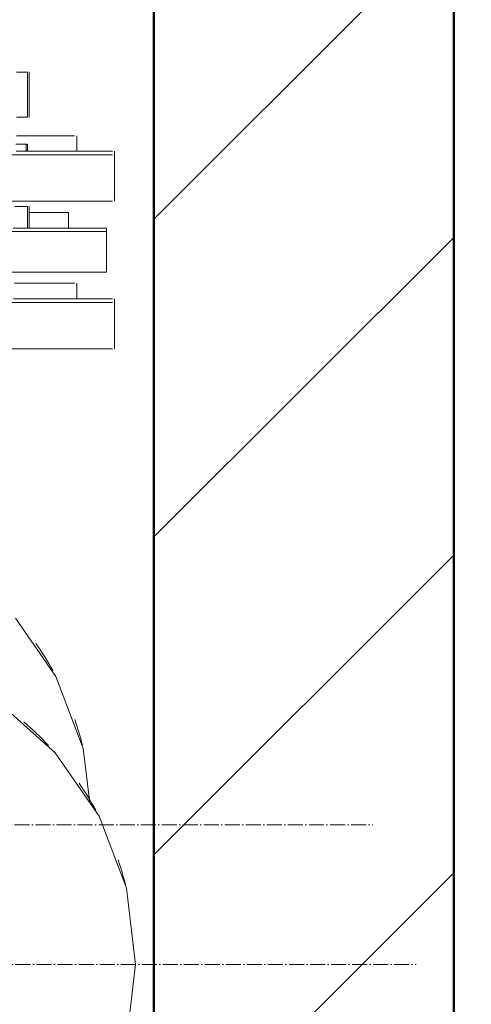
# Model space of a CAD drawing. Header units: metres. Extents: x -54598 to 1827199, y -329446 to -256744.
# Tile 190 of 256: x 149672 to 150877, y -305110 to -302481. Entities that reach past the tile are written whole.
import ezdxf

# ---------------------------------------------------------------- set-up
doc = ezdxf.new("R2010")
doc.units = ezdxf.units.M
doc.linetypes.add('ADSK_Осевая', pattern=[14, 10, -2, 0, -2])
for name, color, linetype, lineweight in [('A-WALL', 113, 'Continuous', 20), ('A-WALL-PATT', 111, 'Continuous', 20), ('P-PIPE', 7, 'Continuous', 20), ('P-PIPE-CNTR', 7, 'ADSK_Осевая', 20)]:
    doc.layers.add(name, color=color, linetype=linetype, lineweight=lineweight)
doc.styles.add('ISO_1.0', font='isocpeur.ttf')

# ---------------------------------------------------------------- blocks, each defined once
blk = doc.blocks.new('ADSK_СтальСварка_Заглушка_ГОСТ17379-2001 - Исполнение 2-669850-Разрез 5')
at = {"layer": 'P-PIPE', "color": 1, "flags": 128}
blk.add_lwpolyline([(-501.29, 472.06), (-505.71, 508.44), (-523.92, 556.46), (-550.82, 595.43)], dxfattribs=at)
blk = doc.blocks.new('Tecofi_VPI4448-02_Затвор дисковый поворотный с ручкой - Затвор дисковый поворотный_VPI 4448-02-669455-Разрез 5')
at = {"layer": 'P-PIPE', "color": 1}
for p in [(-543.37, 911.9), (-542.86, 907.07)]:
    blk.add_line(p, (-542.86, 911.9), dxfattribs=at)
blk = doc.blocks.new('VM_Фланец_ГОСТ 332591 - VM_Фланец_ГОСТ 33259-2015-669460-Разрез 5')
at = {"layer": 'P-PIPE'}
for p, q in [((-542.02, 959.75), (-541.86, 959.75)), ((-541.86, 929.75), (-541.86, 959.75)), ((-541.86, 929.75), (-542.02, 929.75))]:
    blk.add_line(p, q, dxfattribs=at)
blk = doc.blocks.new('VM_Фланец_ГОСТ 332591 - VM_Фланец_ГОСТ 33259-2015-V15-Разрез 5')
at = {"layer": 'P-PIPE'}
for p in [(-542.02, 870.25), (-541.86, 855.82)]:
    blk.add_line(p, (-541.86, 870.25), dxfattribs=at)
blk = doc.blocks.new('Tecofi_VPI4448-02_Затвор дисковый поворотный с ручкой - Затвор дисковый поворотный_VPI 4448-02-V24-Разрез 5')
at = {"layer": 'P-PIPE', "color": 1}
for p in [(-550.78, 911.9), (-543.82, 907.07)]:
    blk.add_line(p, (-543.82, 911.9), dxfattribs=at)
blk = doc.blocks.new('VM_Фланец_ГОСТ 332591 - VM_Фланец_ГОСТ 33259-2015-V25-Разрез 5')
at = {"layer": 'P-PIPE'}
for p, q in [((-550.18, 959.75), (-542.82, 959.75)), ((-542.82, 929.75), (-542.82, 959.75)), ((-542.82, 929.75), (-550.18, 929.75))]:
    blk.add_line(p, q, dxfattribs=at)
blk = doc.blocks.new('VM_Фланец_ГОСТ 332591 - VM_Фланец_ГОСТ 33259-2015-V26-Разрез 5')
at = {"layer": 'P-PIPE'}
for p in [(-551.4, 870.25), (-542.82, 855.82)]:
    blk.add_line(p, (-542.82, 870.25), dxfattribs=at)
blk = doc.blocks.new('Tecofi_VPI4448-02_Затвор дисковый поворотный с ручкой - Затвор дисковый поворотный_VPI 4448-02-670161-Разрез 5')
at = {"layer": 'P-PIPE', "color": 1}
for p, q in [((-541.86, 866.16), (-530.52, 866.16)), ((-530.52, 866.16), (-515.52, 866.16)), ((-515.52, 855.82), (-515.52, 866.16))]:
    blk.add_line(p, q, dxfattribs=at)
blk = doc.blocks.new('VM_Фланец_ГОСТ 332591 - VM_Фланец_ГОСТ 33259-2015-670166-Разрез 5')
at = {"layer": 'P-PIPE'}
for p, q in [((-550.23, 917.41), (-511.5, 917.41)), ((-510.02, 907.07), (-510.02, 917.41))]:
    blk.add_line(p, q, dxfattribs=at)
blk = doc.blocks.new('VM_Фланец_ГОСТ 332591 - VM_Фланец_ГОСТ 33259-2015-V38-Разрез 5')
at = {"layer": 'P-PIPE'}
for p, q in [((-551.65, 818.91), (-511.5, 818.91)), ((-510.02, 808.57), (-510.02, 818.91))]:
    blk.add_line(p, q, dxfattribs=at)
blk = doc.blocks.new('ADSK_СтальСварка_Заглушка_ГОСТ17379-2001 - Исполнение 2-671129-Разрез 5')
at = {"layer": 'P-PIPE', "color": 5, "flags": 128}
for points in [[(-470.78, 364.21), (-476.97, 415.18), (-495.17, 463.19), (-524.34, 505.45), (-562.78, 539.5), (-608.25, 563.37), (-658.1, 575.65), (-709.45, 575.65), (-759.31, 563.37), (-804.77, 539.5), (-843.21, 505.45), (-872.38, 463.19), (-890.59, 415.18), (-896.78, 364.21)], [(-896.78, 364.21), (-890.59, 313.23), (-872.38, 265.22), (-843.21, 222.96), (-804.77, 188.91), (-759.31, 165.05), (-709.45, 152.76), (-658.1, 152.76), (-608.25, 165.05), (-562.78, 188.91), (-524.34, 222.96), (-495.17, 265.22), (-476.97, 313.23), (-470.78, 364.21)]]:
    blk.add_lwpolyline(points, dxfattribs=at)
blk = doc.blocks.new('Tecofi_VPI4448-02_Затвор дисковый поворотный с ручкой - Затвор дисковый поворотный_VPI 4448-02-V39-Разрез 5')
at = {"layer": 'P-PIPE', "color": 5}
for p, q in [((-552.41, 855.82), (-505.32, 855.82)), ((-505.32, 855.82), (-490.32, 855.82)), ((-490.32, 853.45), (-490.32, 855.82))]:
    blk.add_line(p, q, dxfattribs=at)
blk = doc.blocks.new('VM_Фланец_ГОСТ 332591 - VM_Фланец_ГОСТ 33259-2015-V40-Разрез 5')
at = {"layer": 'P-PIPE'}
for p, q in [((-550.54, 907.07), (-486.29, 907.07)), ((-484.82, 876.07), (-484.82, 907.07)), ((-486.29, 876.07), (-486.29, 876.07))]:
    blk.add_line(p, q, dxfattribs=at)
blk = doc.blocks.new('VM_Фланец_ГОСТ 332591 - VM_Фланец_ГОСТ 33259-2015-V41-Разрез 5')
at = {"layer": 'P-PIPE'}
for p, q in [((-552.24, 808.57), (-486.29, 808.57)), ((-484.82, 777.57), (-484.82, 808.57)), ((-486.29, 777.57), (-486.29, 777.57))]:
    blk.add_line(p, q, dxfattribs=at)
blk = doc.blocks.new('Tecofi_VPI4448-02_Затвор дисковый поворотный с ручкой - Затвор дисковый поворотный_VPI 4448-02-V42-Разрез 5')
at = {"layer": 'P-PIPE', "color": 5}
for p, q in [((-573.09, 853.45), (-505.32, 853.45)), ((-505.32, 853.45), (-490.32, 853.45)), ((-490.32, 826.45), (-490.32, 853.45)), ((-505.32, 826.45), (-573.09, 826.45)), ((-490.32, 826.45), (-505.32, 826.45))]:
    blk.add_line(p, q, dxfattribs=at)
blk = doc.blocks.new('VM_Фланец_ГОСТ 332591 - VM_Фланец_ГОСТ 33259-2015-V43-Разрез 5')
at = {"layer": 'P-PIPE'}
for p, q in [((-671.18, 904.7), (-486.29, 904.7)), ((-484.82, 873.7), (-484.82, 904.7)), ((-486.29, 873.7), (-687.32, 873.7))]:
    blk.add_line(p, q, dxfattribs=at)
blk = doc.blocks.new('VM_Фланец_ГОСТ 332591 - VM_Фланец_ГОСТ 33259-2015-V44-Разрез 5')
at = {"layer": 'P-PIPE'}
for p, q in [((-671.18, 806.2), (-486.29, 806.2)), ((-484.82, 775.2), (-484.82, 806.2)), ((-486.29, 775.2), (-665.36, 775.2))]:
    blk.add_line(p, q, dxfattribs=at)
blk = doc.blocks.new('safdds')
at = {"layer": 'A-WALL-PATT', "lineweight": 9}
h = blk.add_hatch(dxfattribs=at)
h.set_pattern_fill('FP_1', color=256, style=0, pattern_type=2)
h.set_pattern_definition([(45, (304476.75, 99786.92), (-106.066, 106.066), [])])
h.paths.add_polyline_path([(313749.13, 97786.92), (313949.13, 97786.92), (313949.13, 101786.92), (313749.13, 101786.92), (313749.13, 97913.67)])
at = {"layer": 'A-WALL', "lineweight": 50}
for p, q in [((313749.13, 101786.92), (313749.13, 97786.92)), ((313949.13, 97786.92), (313949.13, 101786.92))]:
    blk.add_line(p, q, dxfattribs=at)
at = {"layer": 'P-PIPE', "color": 1}
for start, end in [(28.89165, 34.62241), (14.44275, 19.23478)]:
    blk.add_arc((313495.25, 98244.39), 213, start, end, dxfattribs=at)
at = {"layer": 'P-PIPE', "color": 5}
for start, end in [(43.34807, 49.46019), (28.88697, 34.6257), (14.44275, 19.1218)]:
    blk.add_arc((313523.99, 98151.12), 213, start, end, dxfattribs=at)
at = {"layer": 'P-PIPE-CNTR', "color": 1}
blk.add_line((313095.25, 98244.39), (313895.25, 98244.39), dxfattribs=at)
at = {"layer": 'P-PIPE-CNTR', "color": 5}
blk.add_line((313123.99, 98151.12), (313923.99, 98151.12), dxfattribs=at)
at = {"layer": 'P-PIPE', "color": 1}
for name in ['Tecofi_VPI4448-02_Затвор дисковый поворотный с ручкой - Затвор дисковый поворотный_VPI 4448-02-V24-Разрез 5', 'Tecofi_VPI4448-02_Затвор дисковый поворотный с ручкой - Затвор дисковый поворотный_VPI 4448-02-669455-Разрез 5', 'Tecofi_VPI4448-02_Затвор дисковый поворотный с ручкой - Затвор дисковый поворотный_VPI 4448-02-670161-Разрез 5', 'ADSK_СтальСварка_Заглушка_ГОСТ17379-2001 - Исполнение 2-669850-Разрез 5']:
    blk.add_blockref(name, (314207.77, 97786.92), dxfattribs=at)
at = {"layer": 'P-PIPE'}
for name in ['VM_Фланец_ГОСТ 332591 - VM_Фланец_ГОСТ 33259-2015-V25-Разрез 5', 'VM_Фланец_ГОСТ 332591 - VM_Фланец_ГОСТ 33259-2015-669460-Разрез 5', 'VM_Фланец_ГОСТ 332591 - VM_Фланец_ГОСТ 33259-2015-670166-Разрез 5', 'VM_Фланец_ГОСТ 332591 - VM_Фланец_ГОСТ 33259-2015-V40-Разрез 5', 'VM_Фланец_ГОСТ 332591 - VM_Фланец_ГОСТ 33259-2015-V43-Разрез 5', 'VM_Фланец_ГОСТ 332591 - VM_Фланец_ГОСТ 33259-2015-V26-Разрез 5', 'VM_Фланец_ГОСТ 332591 - VM_Фланец_ГОСТ 33259-2015-V15-Разрез 5', 'VM_Фланец_ГОСТ 332591 - VM_Фланец_ГОСТ 33259-2015-V38-Разрез 5', 'VM_Фланец_ГОСТ 332591 - VM_Фланец_ГОСТ 33259-2015-V41-Разрез 5', 'VM_Фланец_ГОСТ 332591 - VM_Фланец_ГОСТ 33259-2015-V44-Разрез 5']:
    blk.add_blockref(name, (314207.77, 97786.92), dxfattribs=at)
at = {"layer": 'P-PIPE', "color": 5}
for name in ['Tecofi_VPI4448-02_Затвор дисковый поворотный с ручкой - Затвор дисковый поворотный_VPI 4448-02-V39-Разрез 5', 'Tecofi_VPI4448-02_Затвор дисковый поворотный с ручкой - Затвор дисковый поворотный_VPI 4448-02-V42-Разрез 5', 'ADSK_СтальСварка_Заглушка_ГОСТ17379-2001 - Исполнение 2-671129-Разрез 5']:
    blk.add_blockref(name, (314207.77, 97786.92), dxfattribs=at)

msp = doc.modelspace()

# ---------------------------------------------------------------- block references
at = {"color": 5, "lineweight": 30, "xscale": 4, "yscale": 4, "zscale": 4}
msp.add_blockref('safdds', (-1104966.5, -697608.3), dxfattribs=at)

# ---------------------------------------------------------------- texts
at = {"insert": (-31447.3, -294346.1), "char_height": 296.352, "width": 15926.819, "attachment_point": 1, "style": 'ISO_1.0'}
msp.add_mtext('\\pi6266.79412;ОБЩИЕ УКАЗАНИЯ.\\P\\pi7963.40932;\\P\\pi0; Данный   рабочий  проект выполнен согласно   задания   на  проектирование.\\PКотельная блочная  {\\C7;1100Гн} предназначена для снабжения теплом .\\P Расчетная температура наружного воздуха tнар.= -14°С.\\P Котельная блочная транспортабельная автоматизированная  {\\C7;1100Гн} производительностью 1.200 МВт смонтирована на прочной раме и поставляется в 100% заводской готовности.\\P Теплоснабжение осуществляется по открытой схеме по температурному графику 90-70°С (2-х трубная система).\\P Котельная комплектуется 2 водогрейными  автоматизированными  котлами  {\\fISOCPEUR|b0|i0|c238|p34;1} котел {\\C0;КВа-0,58\\C7;Гн}.  Котел  оборудован газовыми  горелками.\\PРасход газа на {\\fISOCPEUR|b0|i0|c238|p34;1} котел  {\\C0;КВа-0,46\\C7;Гн}.        -56.8 м3/ч.\\P Внутри блочной котельной располагаются водоподготовительная система, сетевые циркуляционные насосы,  а также электрооборудование, КИП и А (щиты управления, входные распределительные устройства, пульты управления и другое вспомогательное оборудование.\\P Дымовые трубы  поставляются  заводом-изготовителем.\\P Котельная  II  степени  огнестойкости.', dxfattribs=at)

doc.saveas('drawing.dxf')
